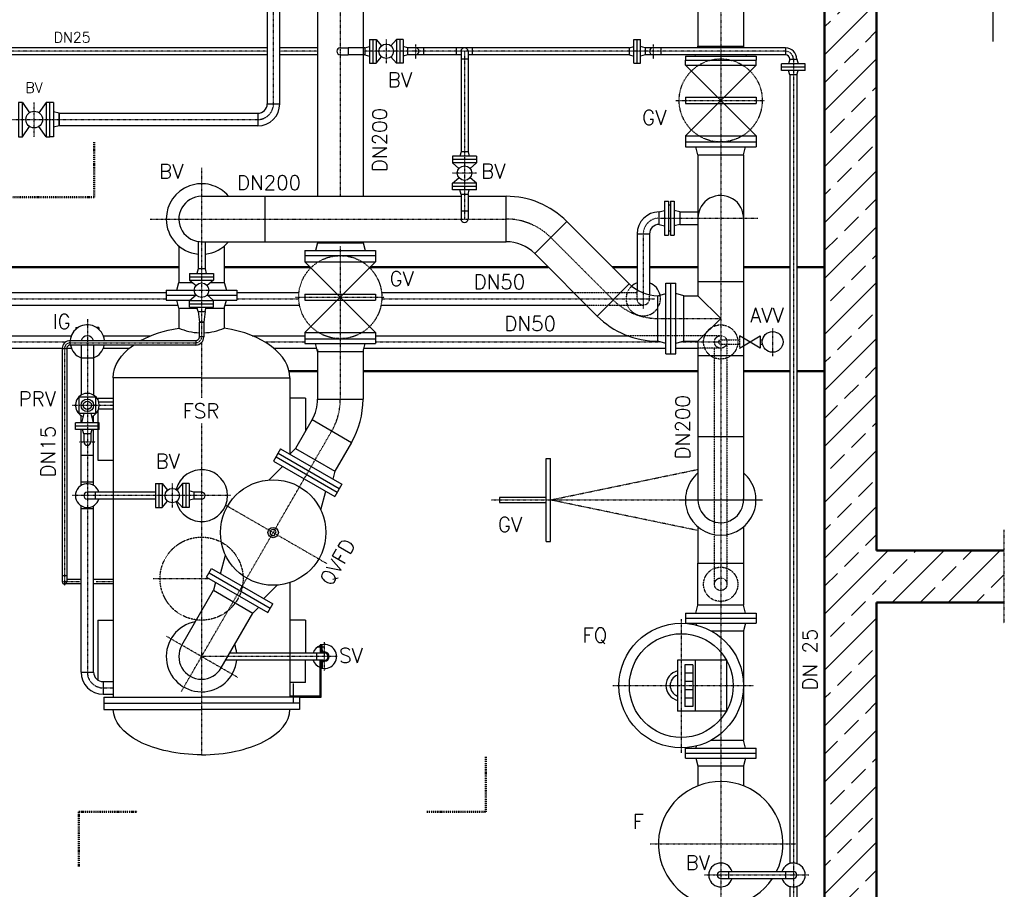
# Model space of a CAD drawing. Header units: millimetres. Extents: x -197187 to 231260338, y -45270 to 70505.
# Tile 39 of 85: x 9769 to 14510, y 7421 to 11609. Entities that reach past the tile are written whole.
import ezdxf
from ezdxf.enums import TextEntityAlignment as Align

# ---------------------------------------------------------------- set-up
doc = ezdxf.new("R2010")
doc.units = ezdxf.units.MM
doc.header["$LTSCALE"] = 0.5
doc.linetypes.add('DASHDOT', pattern=[1, 0.5, -0.25, 0, -0.25])
doc.linetypes.add('HIDDEN', pattern=[0.375, 0.25, -0.125])
for name, color, linetype in [('15', 7, 'Continuous'), ('17', 7, 'Continuous'), ('21', 7, 'Continuous'), ('41', 7, 'Continuous'), ('42', 7, 'Continuous'), ('BEMAßUNG', 7, 'Continuous'), ('P-MU025ENTL', 7, 'Continuous'), ('P-MU025ENTLÜ', 7, 'Continuous'), ('P-MU050ENTL', 7, 'Continuous'), ('P-MU150AUSL', 7, 'Continuous'), ('P-MU150EINL', 7, 'Continuous'), ('P-MU200EINL', 7, 'Continuous'), ('P-MU300AUSL', 7, 'Continuous')]:
    doc.layers.add(name, color=color, linetype=linetype)
doc.styles.add('ROMANS', font='ROMANS', dxfattribs={"height": 0.2})

# ---------------------------------------------------------------- blocks, each defined once
blk = doc.blocks.new('SPFEIL')
at = {"layer": '17', "color": 7, "linetype": 'Continuous'}
blk.add_line((-20, 0), (-10, 0), dxfattribs=at)
blk.add_solid([(-10, -2.6795), (0, 0), (-10, 2.6795)], dxfattribs=at)

msp = doc.modelspace()

# ---------------------------------------------------------------- hatches: boundary and pattern name
h = msp.add_hatch()
h.set_pattern_fill('ANSI33', color=256, scale=30)
h.set_pattern_definition([(45, (9429.24, 8302.02), (-134.704, 134.704), []), (45, (9563.95, 8302.02), (-134.704, 134.704), [95.25, -47.625])])
h.paths.add_polyline_path([(3894.39, 14402.018), (4814.39, 14402.018), (4814.39, 14397.018), (4869.39, 14397.018), (4874.39, 14392.018), (4874.39, 14352.018), (4879.39, 14352.018), (4879.39, 14377.018), (4934.39, 14377.018), (4939.39, 14372.018), (4939.39, 14332.018), (4944.39, 14332.018), (4944.39, 14152.018), (4144.39, 14152.018), (4144.39, 3902.018), (12044.39, 3902.018), (12044.39, 2272.018), (12039.39, 2272.018), (12039.39, 2232.018), (12034.39, 2227.018), (11979.39, 2227.018), (11979.39, 2252.018), (11974.39, 2252.018), (11974.39, 2212.018), (11969.39, 2207.018), (11914.39, 2207.018), (11914.39, 2202.018), (11794.39, 2202.018), (11794.39, 3652.018), (3894.39, 3652.018)])
h.paths.add_polyline_path([(14507.43, 14152.018), (14507.43, 14402.018), (5959.39, 14402.018), (5959.39, 14397.018), (5904.39, 14397.018), (5899.39, 14392.018), (5899.39, 14352.018), (5894.39, 14352.018), (5894.39, 14377.018), (5839.39, 14377.018), (5834.39, 14372.018), (5834.39, 14332.018), (5829.39, 14332.018), (5829.39, 14152.018), (13644.39, 14152.018), (13644.39, 2272.018), (13649.39, 2272.018), (13649.39, 2232.018), (13654.39, 2227.018), (13709.39, 2227.018), (13709.39, 2252.018), (13714.39, 2252.018), (13714.39, 2212.018), (13719.39, 2207.018), (13774.39, 2207.018), (13774.39, 2202.018), (14507.43, 2202.018), (14507.43, 2452.018), (13894.39, 2452.018), (13894.39, 8802.018), (14507.43, 8802.018), (14507.43, 9052.018), (13894.39, 9052.018), (13894.39, 14152.018)])

# ---------------------------------------------------------------- linework, layer by layer
at = {"layer": '15', "linetype": 'Continuous', "ltscale": 10}
msp.add_arc((13144.39, 7490.018), 16.85, 90, 270, dxfattribs=at)
at = {"layer": '17', "linetype": 'DASHDOT', "lineweight": 50, "ltscale": 20}
for p, q in [((10127.39, 11019.231), (10127.39, 10754.709)), ((9566.39, 10754.709), (10127.39, 10754.709)), ((12012.988, 8059.396), (12012.988, 7794.874)), ((10052.628, 7794.874), (10336.347, 7794.874)), ((10052.628, 7794.874), (10052.628, 7530.352)), ((11729.269, 7794.874), (12012.988, 7794.874))]:
    msp.add_line(p, q, dxfattribs=at)
at = {"layer": '21', "linetype": 'Continuous', "lineweight": 50, "ltscale": 10}
for p, q in [((13644.39, 14152.018), (13644.39, 2272.018)), ((13894.39, 14152.018), (13894.39, 9052.018)), ((14507.43, 9052.018), (13894.39, 9052.018)), ((13894.39, 8802.018), (13894.39, 2452.018)), ((14507.43, 8802.018), (13894.39, 8802.018))]:
    msp.add_line(p, q, dxfattribs=at)
at = {"layer": '21', "linetype": 'Continuous', "ltscale": 10}
for p, q in [((13034.741, 10348.018), (13034.741, 10279.568)), ((12966.291, 10060.468), (13034.741, 10060.468)), ((11202.84, 10010.753), (11421.94, 10010.753)), ((12880.291, 10000.018), (12928.291, 10000.018)), ((13034.741, 9992.018), (13253.841, 9992.018)), ((12974.39, 8751.018), (12974.39, 8703.018)), ((12974.39, 8053.018), (12974.39, 8101.018))]:
    msp.add_line(p, q, dxfattribs=at)
at = {"layer": '21', "linetype": 'DASHDOT', "ltscale": 10}
for p, q in [((11096.228, 10272.753), (11524.216, 10272.753)), ((12842.291, 10170.018), (13144.291, 10170.018)), ((12951.961, 9296.018), (13345.86, 9296.018)), ((14507.43, 9152.018), (14507.43, 8702.018))]:
    msp.add_line(p, q, dxfattribs=at)
msp.add_arc((12842.291, 10475.018), 305, 225, 270, dxfattribs=at)
at = {"layer": '21', "linetype": 'Continuous', "ltscale": 10}
msp.add_arc((10644.39, 8542.018), 170, 5.688364, 19.878381, dxfattribs=at)
at = {"layer": '41', "linetype": 'Continuous', "ltscale": 10}
for p, q in [((10914.89, 11158.168), (10914.89, 11097.868)), ((10655.04, 10153.018), (10633.74, 10153.018)), ((10633.74, 10153.018), (10655.04, 10153.018)), ((9973.74, 10024.868), (9973.74, 8902.018)), ((9973.74, 10024.868), (9995.04, 10024.868)), ((9995.04, 10024.868), (9995.04, 8902.018)), ((10149.366, 9768.868), (10219.39, 9768.868)), ((9995.04, 8930.018), (9973.74, 8930.018)), ((10064.24, 8891.368), (9984.39, 8891.368)), ((10064.24, 8912.668), (9995.04, 8912.668)), ((10219.39, 8912.668), (10124.54, 8912.668)), ((10219.39, 8891.368), (10124.54, 8891.368)), ((11234.539, 8586.368), (11204.895, 8586.368)), ((11225.367, 8598.868), (11215.367, 8598.868)), ((11215.367, 8598.868), (11215.367, 8558.868)), ((11220.367, 8598.868), (11220.367, 8558.868)), ((11225.367, 8573.868), (11225.367, 8598.868)), ((11235.367, 8558.868), (10780.616, 8558.868)), ((11199.217, 8525.168), (11199.217, 8558.868)), ((11237.217, 8563.868), (11235.367, 8563.868)), ((11235.367, 8525.168), (10761.159, 8525.168)), ((11225.367, 8510.168), (11225.367, 8485.168)), ((11237.217, 8520.168), (11235.367, 8520.168)), ((11225.367, 8485.168), (11220.367, 8485.168)), ((11070.367, 8352.018), (11070.367, 8347.018))]:
    msp.add_line(p, q, dxfattribs=at)
at = {"layer": '41', "linetype": 'Continuous', "lineweight": 50, "ltscale": 10}
for p, q in [((10534.84, 10417.018), (8932.775, 10417.018)), ((11168.124, 10417.018), (10753.94, 10417.018)), ((12314.029, 10417.018), (11456.656, 10417.018)), ((12741.355, 10417.018), (12623.883, 10417.018)), ((13034.84, 10417.018), (12801.655, 10417.018)), ((13477.54, 10417.018), (13253.841, 10417.018)), ((13644.39, 10417.018), (13511.24, 10417.018)), ((11202.84, 9917.018), (11065.611, 9917.018)), ((13034.741, 9917.018), (11421.94, 9917.018)), ((13477.54, 9917.018), (13253.841, 9917.018)), ((13644.39, 9917.018), (13511.24, 9917.018))]:
    msp.add_line(p, q, dxfattribs=at)
at = {"layer": '41', "linetype": 'DASHDOT', "ltscale": 10}
for p, q in [((10586.89, 10306.018), (10701.89, 10306.018)), ((10012.39, 10052.868), (10616.39, 10052.868)), ((13114.24, 10057.018), (13144.39, 10057.018)), ((9984.39, 10024.868), (9984.39, 8882.838)), ((10056.691, 8902.018), (9973.74, 8902.018)), ((10219.39, 8902.018), (10136.857, 8902.018)), ((11237.217, 8474.042), (11237.217, 8611.229)), ((11297.402, 8542.018), (10644.39, 8542.018))]:
    msp.add_line(p, q, dxfattribs=at)
at = {"layer": '41', "linetype": 'Continuous', "ltscale": 10}
for centre, radius, start, end in [((10012.39, 10024.868), 38.65, 90, 180), ((10616.39, 10080.868), 38.65, 270, 0), ((10616.39, 10080.868), 17.35, 270, 0), ((10012.39, 10024.868), 17.35, 90, 180), ((9984.39, 8902.018), 10.65, 180, 0), ((11237.217, 8542.018), 57.5, 112.333683, 162.959747), ((11237.217, 8542.018), 57.5, 258.106864, 101.893136), ((11235.367, 8573.868), 15, 180, 270), ((11235.367, 8573.868), 10, 180, 270), ((11237.217, 8542.018), 21.85, 270, 90), ((11237.217, 8542.018), 16.85, 270, 90), ((11237.217, 8542.018), 57.5, 197.040253, 247.666317), ((11235.367, 8510.168), 15, 90, 180), ((11235.367, 8510.168), 10, 90, 180)]:
    msp.add_arc(centre, radius, start, end, dxfattribs=at)
at = {"layer": '41', "linetype": 'DASHDOT', "ltscale": 10}
for centre, start, end in [((10012.39, 10024.868), 90, 180), ((10616.39, 10080.868), 270, 0)]:
    msp.add_arc(centre, 28, start, end, dxfattribs=at)
at = {"layer": 'P-MU025ENTL', "linetype": 'Continuous', "ltscale": 10}
for p, q in [((10627.54, 10203.018), (10621.645, 10225.018)), ((10627.54, 10203.018), (10661.24, 10203.018)), ((10627.54, 10203.018), (10633.74, 10153.018)), ((10661.24, 10203.018), (10655.04, 10153.018)), ((10661.24, 10203.018), (10667.135, 10225.018))]:
    msp.add_line(p, q, dxfattribs=at)
at = {"layer": 'P-MU025ENTLÜ', "linetype": 'Continuous', "ltscale": 10}
for p, q in [((11430.599, 11473.6), (11452.599, 11479.494)), ((11452.599, 11514.25), (11452.599, 11399.25)), ((11452.599, 11514.25), (11484.599, 11514.25)), ((11468.599, 11514.25), (11468.599, 11399.25)), ((11484.599, 11514.25), (11484.599, 11399.25)), ((11484.599, 11514.25), (11510.897, 11483.389)), ((11582.599, 11514.25), (11556.3, 11483.389)), ((11614.599, 11514.25), (11582.599, 11514.25)), ((11582.599, 11514.25), (11582.599, 11399.25)), ((11598.599, 11514.25), (11598.599, 11399.25)), ((11614.599, 11514.25), (11614.599, 11399.25)), ((11636.599, 11473.6), (11614.599, 11479.494)), ((12704.39, 11473.6), (12726.39, 11479.494)), ((12726.39, 11399.25), (12726.39, 11514.25)), ((12726.39, 11514.25), (12758.39, 11514.25)), ((12742.39, 11399.25), (12742.39, 11514.25)), ((12758.39, 11399.25), (12758.39, 11514.25)), ((12780.39, 11473.6), (12758.39, 11479.494)), ((10960.74, 11473.6), (8907.218, 11473.6)), ((10960.74, 11439.9), (9173.24, 11439.9)), ((11202.84, 11473.6), (11021.04, 11473.6)), ((11202.84, 11439.9), (11021.04, 11439.9)), ((11430.599, 11473.6), (11350.494, 11473.6)), ((11350.494, 11473.6), (11350.494, 11439.9)), ((11430.599, 11439.9), (11350.494, 11439.9)), ((11430.599, 11473.6), (11430.599, 11439.9)), ((11430.599, 11439.9), (11452.599, 11434.005)), ((11484.599, 11399.25), (11510.897, 11430.11)), ((11582.599, 11399.25), (11556.3, 11430.11)), ((11636.599, 11439.9), (11614.599, 11434.005)), ((11636.599, 11473.6), (11636.599, 11439.9)), ((12704.39, 11473.6), (11636.599, 11473.6)), ((11893.771, 11439.9), (11636.599, 11439.9)), ((11712.599, 11473.6), (11712.599, 11439.9)), ((11872.621, 11439.9), (11872.621, 11473.6)), ((11893.771, 11456.75), (11893.771, 10973.018)), ((11927.471, 11456.75), (11927.471, 10973.019)), ((12704.39, 11439.9), (11927.471, 11439.9)), ((11948.621, 11439.9), (11948.621, 11473.6)), ((12704.39, 11439.9), (12704.39, 11473.6)), ((12704.39, 11439.9), (12726.39, 11434.005)), ((12780.39, 11439.9), (12758.39, 11434.005)), ((13456.39, 11473.6), (12780.39, 11473.6)), ((12780.39, 11473.6), (12780.39, 11439.9)), ((13456.39, 11439.9), (12780.39, 11439.9)), ((12856.39, 11473.6), (12856.39, 11439.9)), ((13456.39, 11473.6), (13456.39, 11439.9)), ((11452.599, 11399.25), (11484.599, 11399.25)), ((11614.599, 11399.25), (11582.599, 11399.25)), ((11927.471, 11418.75), (11893.771, 11418.75)), ((12726.39, 11399.25), (12758.39, 11399.25)), ((13551.89, 11396.75), (13436.89, 11396.75)), ((13436.89, 11364.75), (13436.89, 11396.75)), ((13551.89, 11380.75), (13436.89, 11380.75)), ((13477.54, 11418.75), (13471.645, 11396.75)), ((13477.54, 11418.75), (13511.24, 11418.75)), ((13511.24, 11418.75), (13517.135, 11396.75)), ((13551.89, 11364.75), (13551.89, 11396.75)), ((13551.89, 11364.75), (13436.89, 11364.75)), ((13477.54, 11342.75), (13471.645, 11364.75)), ((13477.54, 11342.75), (13477.54, 7544.994)), ((13511.24, 11342.75), (13477.54, 11342.75)), ((13511.24, 11342.75), (13517.135, 11364.75)), ((13511.24, 11342.75), (13511.24, 7544.994)), ((11893.771, 10973.018), (11887.876, 10951.019)), ((11927.471, 10973.019), (11893.771, 10973.018)), ((11927.471, 10973.019), (11933.366, 10951.018)), ((11968.121, 10951.019), (11853.121, 10951.018)), ((11853.121, 10951.018), (11853.121, 10919.018)), ((11968.121, 10935.019), (11853.121, 10935.018)), ((11968.121, 10919.018), (11853.121, 10919.018)), ((11853.121, 10919.018), (11883.981, 10892.72)), ((11968.121, 10919.018), (11937.26, 10892.72)), ((11968.121, 10951.019), (11968.121, 10919.018)), ((11853.121, 10821.019), (11883.981, 10847.317)), ((11968.121, 10821.019), (11853.121, 10821.019)), ((11853.121, 10789.018), (11853.121, 10821.019)), ((11968.121, 10821.019), (11937.26, 10847.317)), ((11968.121, 10789.019), (11968.121, 10821.019)), ((11968.121, 10805.019), (11853.121, 10805.019)), ((11968.121, 10789.019), (11853.121, 10789.018)), ((11893.771, 10767.019), (11887.876, 10789.019)), ((11927.471, 10767.019), (11893.771, 10767.019)), ((11893.771, 10767.019), (11893.771, 10649.019)), ((11927.471, 10767.019), (11933.366, 10789.018)), ((11927.471, 10767.019), (11927.471, 10649.019)), ((11927.471, 10687.019), (11893.771, 10687.019)), ((10422.39, 9374.518), (10422.39, 9259.518)), ((10422.39, 9374.518), (10454.39, 9374.518)), ((10438.39, 9374.518), (10438.39, 9259.518)), ((10454.39, 9374.518), (10454.39, 9259.518)), ((10454.39, 9374.518), (10480.689, 9343.658)), ((10552.39, 9374.518), (10526.091, 9343.658)), ((10584.39, 9374.518), (10552.39, 9374.518)), ((10552.39, 9374.518), (10552.39, 9259.518)), ((10568.39, 9374.518), (10568.39, 9259.518)), ((10584.39, 9374.518), (10584.39, 9259.518)), ((10132.39, 9333.868), (10094.39, 9333.868)), ((10132.39, 9300.168), (10094.39, 9300.168)), ((10422.39, 9333.868), (10132.39, 9333.868)), ((10132.39, 9333.868), (10132.39, 9300.168)), ((10422.39, 9300.168), (10132.39, 9300.168)), ((10606.39, 9333.868), (10584.39, 9339.763)), ((10606.39, 9300.168), (10584.39, 9294.274)), ((10606.39, 9333.868), (10606.39, 9300.168)), ((10644.39, 9333.868), (10606.39, 9333.868)), ((10644.39, 9300.168), (10606.39, 9300.168)), ((10422.39, 9259.518), (10454.39, 9259.518)), ((10454.39, 9259.518), (10480.689, 9290.379)), ((10552.39, 9259.518), (10526.091, 9290.379)), ((10584.39, 9259.518), (10552.39, 9259.518)), ((13144.39, 7506.868), (13494.39, 7506.868)), ((13182.39, 7506.868), (13182.39, 7473.168)), ((13456.39, 7506.868), (13456.39, 7473.168)), ((13144.39, 7473.168), (13494.39, 7473.168)), ((13477.54, 7435.043), (13477.54, 6495.018)), ((13511.24, 7435.043), (13511.24, 6495.018))]:
    msp.add_line(p, q, dxfattribs=at)
at = {"layer": 'P-MU025ENTLÜ', "linetype": 'DASHDOT', "ltscale": 10}
for p, q in [((11533.599, 11514.25), (11533.599, 11399.25)), ((11674.599, 11489.04), (11674.599, 11420.659)), ((12818.39, 11489.04), (12818.39, 11420.659)), ((10960.74, 11456.75), (8896.436, 11456.75)), ((11202.84, 11456.75), (11021.04, 11456.75)), ((13456.39, 11456.75), (11421.94, 11456.75)), ((11910.621, 11456.75), (11910.621, 10649.018)), ((13494.39, 11418.75), (13494.39, 6350.13)), ((11968.121, 10870.019), (11853.121, 10870.019)), ((10503.39, 9374.518), (10503.39, 9259.518)), ((10782.972, 9317.018), (10022.042, 9317.018)), ((13065.84, 7490.018), (13569.142, 7490.018))]:
    msp.add_line(p, q, dxfattribs=at)
at = {"layer": 'P-MU025ENTLÜ', "linetype": 'Continuous', "ltscale": 10}
for centre in [(11533.599, 11456.75), (11910.621, 10870.019), (10503.39, 9317.018)]:
    msp.add_circle(centre, 35, dxfattribs=at)
for centre, radius, start, end in [((11312.494, 11456.75), 16.85, 90, 270), ((11674.599, 11456.75), 16.85, 270, 90), ((11910.621, 11456.75), 16.85, 0, 180), ((12818.39, 11456.75), 16.85, 90, 270), ((13456.39, 11418.75), 54.85, 0, 90), ((13456.39, 11418.75), 21.15, 0, 90), ((11910.621, 10649.019), 16.85, 180, 0), ((10094.39, 9317.018), 57.5, 53.564817, 306.435183), ((10094.39, 9317.018), 57.5, 17.040253, 53.564817), ((10094.39, 9317.018), 16.85, 90, 270), ((10094.39, 9317.018), 57.5, 306.435183, 342.959747), ((10644.39, 9317.018), 16.85, 270, 90), ((13144.39, 7490.018), 57.5, 17.040253, 342.959747), ((13494.39, 7490.018), 57.5, 197.040253, 162.959747), ((13494.39, 7490.018), 16.85, 270, 90)]:
    msp.add_arc(centre, radius, start, end, dxfattribs=at)
at = {"layer": 'P-MU025ENTLÜ', "linetype": 'DASHDOT', "ltscale": 10}
msp.add_arc((13456.39, 11418.75), 38, 0, 90, dxfattribs=at)
at = {"layer": 'P-MU050ENTL', "linetype": 'Continuous', "ltscale": 10}
for p, q in [((9781.454, 11210.518), (9815.717, 11160.928)), ((9895.454, 11210.518), (9861.191, 11160.928)), ((9931.454, 11210.518), (9913.454, 11210.518)), ((9931.454, 11210.518), (9931.454, 11045.518)), ((10960.74, 11204.018), (11021.04, 11204.018)), ((10914.89, 11158.168), (10914.89, 11097.868)), ((9781.454, 11045.518), (9815.717, 11095.109)), ((9895.454, 11045.518), (9861.191, 11095.109)), ((9958.454, 11097.868), (9931.454, 11090.634)), ((9931.454, 11045.518), (9913.454, 11045.518)), ((12874.505, 10735.518), (12874.505, 10570.518)), ((12874.505, 10735.518), (12892.505, 10735.518)), ((12892.505, 10735.518), (12892.505, 10570.518)), ((12902.505, 10735.518), (12902.505, 10570.518)), ((12902.505, 10735.518), (12920.505, 10735.518)), ((12920.505, 10735.518), (12920.505, 10570.518)), ((12847.505, 10683.168), (12874.505, 10690.403)), ((12847.505, 10622.868), (12847.505, 10683.168)), ((12902.505, 10715.018), (12892.505, 10715.018)), ((12947.505, 10683.168), (12920.505, 10690.403)), ((12947.505, 10683.168), (12947.505, 10622.868)), ((12847.505, 10622.868), (12874.505, 10615.634)), ((12947.505, 10622.868), (12920.505, 10615.634)), ((12741.355, 10577.018), (12801.655, 10577.018)), ((12902.505, 10591.018), (12892.505, 10591.018)), ((12874.505, 10570.518), (12892.505, 10570.518)), ((12902.505, 10570.518), (12920.505, 10570.518)), ((8878.54, 10295.168), (10474.39, 10295.168)), ((10814.39, 10295.168), (11113.65, 10295.168)), ((11511.13, 10295.168), (12435.879, 10295.168)), ((8878.54, 10234.868), (10530.861, 10234.868)), ((10757.919, 10234.868), (11116.011, 10234.868)), ((11508.769, 10234.868), (12496.179, 10234.868)), ((10039.39, 10127.018), (10050.729, 10127.018)), ((10039.39, 10127.018), (10039.39, 10118.51)), ((10149.39, 10127.018), (10138.051, 10127.018)), ((10149.39, 10127.018), (10149.39, 10118.51)), ((10170.39, 8421.168), (10170.39, 8360.868)), ((10170.39, 8421.168), (10219.39, 8421.168)), ((10170.39, 8360.868), (10219.39, 8360.868))]:
    msp.add_line(p, q, dxfattribs=at)
at = {"layer": 'P-MU050ENTL', "linetype": 'DASHDOT', "ltscale": 10}
for p, q in [((9838.454, 11045.518), (9838.454, 11210.518)), ((12847.505, 10653.018), (13322.635, 10653.018)), ((12771.505, 10577.018), (12771.505, 10216.672)), ((8878.54, 10265.018), (10474.39, 10265.018)), ((10814.39, 10265.018), (11112.54, 10265.018)), ((11512.24, 10265.018), (12827.806, 10265.018)), ((10094.39, 10166.608), (10094.39, 8467.018)), ((13394.39, 10122.124), (13394.39, 9988.363)), ((9347.842, 10057.018), (9990.938, 10057.018)), ((10948.905, 10057.018), (11142.39, 10057.018)), ((11482.39, 10057.018), (12855.167, 10057.018)), ((12953.416, 10057.018), (13144.39, 10057.018)), ((10020.769, 9752.018), (10219.39, 9752.018)), ((10056.448, 9576.018), (10132.727, 9576.018)), ((10170.39, 8391.018), (10219.39, 8391.018))]:
    msp.add_line(p, q, dxfattribs=at)
at = {"layer": 'P-MU050ENTL', "ltscale": 10}
for p, q in [((12947.505, 10683.168), (13034.84, 10683.168)), ((12947.505, 10622.868), (13034.84, 10622.868)), ((12741.355, 10577.018), (12741.355, 10307.649)), ((12801.655, 10577.018), (12801.655, 10283.84))]:
    msp.add_line(p, q, dxfattribs=at)
at = {"layer": 'P-MU050ENTL', "linetype": 'HIDDEN', "ltscale": 10}
for p, q in [((12435.879, 10295.168), (12741.355, 10295.168)), ((12741.355, 10265.018), (12741.355, 10307.649)), ((12801.655, 10265.018), (12801.655, 10283.84)), ((12496.179, 10234.868), (12772.711, 10234.893)), ((13144.39, 10087.168), (12695.922, 10087.168)), ((13144.39, 10067.668), (13234.39, 10067.668)), ((13174.54, 10057.018), (13174.54, 8890.018)), ((13234.39, 10087.018), (13234.39, 10027.018)), ((13144.39, 10026.868), (13034.741, 10026.868)), ((13114.24, 8890.018), (13114.24, 10026.868)), ((13144.39, 10046.368), (13234.39, 10046.368))]:
    msp.add_line(p, q, dxfattribs=at)
at = {"layer": 'P-MU050ENTL'}
for p, q in [((9321.183, 10087.168), (10017.597, 10087.168)), ((10171.183, 10087.168), (10400.621, 10087.168)), ((10888.159, 10087.168), (11142.39, 10087.168)), ((11482.39, 10087.168), (12695.922, 10087.168)), ((13253.94, 10075.289), (13234.39, 10087.018)), ((13253.94, 10038.748), (13334.39, 10087.018)), ((13334.39, 10027.018), (13253.94, 10075.288)), ((13334.39, 10087.018), (13334.39, 10027.018)), ((13334.39, 10067.668), (13345.537, 10067.668)), ((9365.04, 10026.868), (9973.624, 10026.868)), ((9994.988, 10026.868), (10017.597, 10026.868)), ((10064.24, 10042.218), (10064.24, 9800.98)), ((10124.54, 10042.218), (10124.54, 9800.98)), ((10171.183, 10026.868), (10296.976, 10026.868)), ((10991.804, 10026.868), (11198.522, 10026.868)), ((11426.258, 10026.868), (12880.291, 10026.868)), ((12928.291, 10026.868), (13034.741, 10026.868)), ((13234.39, 10027.018), (13253.94, 10038.748)), ((13334.39, 10046.368), (13345.537, 10046.368)), ((10064.24, 9981.018), (10124.54, 9981.018)), ((10064.24, 9668.018), (10064.24, 9703.057)), ((10077.54, 9712.018), (10065.75, 9668.018)), ((10111.24, 9712.018), (10123.03, 9668.018)), ((10124.54, 9668.018), (10124.54, 9703.057)), ((10036.89, 9636.018), (10036.89, 9668.018)), ((10128.54, 9668.018), (10036.89, 9668.018)), ((10128.54, 9652.018), (10036.89, 9652.018)), ((10128.54, 9636.018), (10036.89, 9636.018)), ((10064.24, 9365.98), (10064.24, 9636.018)), ((10077.54, 9614.018), (10071.645, 9636.018)), ((10111.24, 9614.018), (10117.135, 9636.018)), ((10124.54, 9365.98), (10124.54, 9636.018)), ((10151.89, 9668.018), (10128.54, 9668.018)), ((10151.89, 9652.018), (10128.54, 9652.018)), ((10151.89, 9636.018), (10128.54, 9636.018)), ((10151.89, 9636.018), (10151.89, 9668.018)), ((10111.24, 9614.018), (10077.54, 9614.018)), ((10077.54, 9614.018), (10077.54, 9576.018)), ((10111.24, 9614.018), (10111.24, 9576.018)), ((10064.24, 9512.018), (10124.54, 9512.018)), ((10124.54, 9381.018), (10064.24, 9381.018)), ((10064.24, 8467.018), (10064.24, 9268.057)), ((10124.54, 9253.018), (10064.24, 9253.018)), ((10124.54, 8467.018), (10124.54, 9268.057)), ((10064.24, 8467.018), (10124.54, 8467.018))]:
    msp.add_line(p, q, dxfattribs=at)
at = {"layer": 'P-MU050ENTL', "linetype": 'Continuous', "ltscale": 10}
for points in [[(9781.454, 11210.518), (9763.454, 11210.518), (9763.454, 11045.518), (9781.454, 11045.518)], [(9913.454, 11210.518), (9895.454, 11210.518), (9895.454, 11045.518), (9913.454, 11045.518)]]:
    msp.add_lwpolyline(points, close=True, dxfattribs=at)
at = {"layer": 'P-MU050ENTL'}
for points in [[(10128.54, 9712.018), (10054.39, 9712.018), (10054.39, 9792.018), (10128.54, 9792.018)], [(10128.54, 9792.018), (10134.39, 9792.018), (10134.39, 9712.018), (10128.54, 9712.018)]]:
    msp.add_lwpolyline(points, dxfattribs=at)
at = {"layer": 'P-MU050ENTL', "linetype": 'Continuous', "ltscale": 10}
msp.add_circle((9838.454, 11128.018), 40, dxfattribs=at)
at = {"layer": 'P-MU050ENTL', "linetype": 'HIDDEN', "ltscale": 10}
for centre, radius in [((13144.39, 10057.018), 82.5), ((13144.39, 10057.018), 30.15), ((13144.39, 8890.018), 82.5), ((13144.39, 8890.018), 30.15)]:
    msp.add_circle(centre, radius, dxfattribs=at)
at = {"layer": 'P-MU050ENTL'}
for centre, radius in [((13394.39, 10057.018), 50), ((10094.39, 9752.018), 30), ((10094.39, 9752.018), 20)]:
    msp.add_circle(centre, radius, dxfattribs=at)
at = {"layer": 'P-MU050ENTL', "linetype": 'Continuous', "ltscale": 10}
for centre, radius, start, end in [((10914.89, 11204.018), 106.15, 270, 0), ((10914.89, 11204.018), 45.85, 270, 0), ((12847.505, 10577.018), 106.15, 90, 180), ((12847.505, 10577.018), 45.85, 90, 180), ((12771.505, 10265.018), 82.582, 111.413225, 132.399343), ((12771.505, 10265.018), 82.582, 12.038482, 68.586775), ((10170.39, 8467.018), 106.15, 180, 270), ((10170.39, 8467.018), 45.85, 180, 270)]:
    msp.add_arc(centre, radius, start, end, dxfattribs=at)
at = {"layer": 'P-MU050ENTL', "linetype": 'DASHDOT', "ltscale": 10}
for centre, start, end in [((10914.89, 11204.018), 270, 0), ((12847.505, 10577.018), 90, 180), ((10170.39, 8467.018), 180, 270)]:
    msp.add_arc(centre, 76, start, end, dxfattribs=at)
at = {"layer": 'P-MU050ENTL', "linetype": 'HIDDEN', "ltscale": 10}
for centre, radius, start, end in [((12771.505, 10265.018), 82.582, 132.399343, 12.038482), ((12771.505, 10265.018), 30.15, 180, 0), ((13144.39, 10057.018), 10.65, 90, 270)]:
    msp.add_arc(centre, radius, start, end, dxfattribs=at)
at = {"layer": 'P-MU050ENTL'}
for centre, radius, start, end in [((10094.39, 10057.018), 82.5, 65.547458, 175.481638), ((10094.39, 10057.018), 82.5, 4.518896, 65.547458), ((10094.39, 10057.018), 30.15, 12.450069, 167.549931), ((10094.39, 10057.018), 82.5, 190.33446, 248.564441), ((10094.39, 10057.018), 82.5, 291.435559, 349.66554), ((10094.39, 9752.018), 57.5, 53.564817, 249.08745), ((10094.39, 9752.018), 57.5, 306.435183, 53.564817), ((10094.39, 9752.018), 57.5, 290.91255, 306.435183), ((10094.39, 9576.018), 16.85, 180, 0)]:
    msp.add_arc(centre, radius, start, end, dxfattribs=at)
at = {"layer": 'P-MU150AUSL', "linetype": 'Continuous', "ltscale": 10}
for p, q in [((10627.54, 10540.772), (10627.54, 10409.018)), ((10661.24, 10539.567), (10661.24, 10409.018)), ((10586.89, 10387.018), (10701.89, 10387.018)), ((10586.89, 10387.018), (10586.89, 10355.018)), ((10627.54, 10409.018), (10621.645, 10387.018)), ((10661.24, 10409.018), (10627.54, 10409.018)), ((10661.24, 10409.018), (10667.135, 10387.018)), ((10701.89, 10387.018), (10701.89, 10355.018)), ((10586.89, 10371.018), (10701.89, 10371.018)), ((10586.89, 10355.018), (10617.751, 10328.72)), ((10586.89, 10355.018), (10701.89, 10355.018)), ((10701.89, 10355.018), (10671.029, 10328.72)), ((10586.89, 10257.018), (10617.751, 10283.317)), ((10586.89, 10257.018), (10701.89, 10257.018)), ((10586.89, 10225.018), (10586.89, 10257.018)), ((10701.89, 10257.018), (10671.029, 10283.317)), ((10701.89, 10225.018), (10701.89, 10257.018)), ((10586.89, 10241.018), (10701.89, 10241.018)), ((10586.89, 10225.018), (10701.89, 10225.018)), ((10149.366, 9735.168), (10219.39, 9735.168)), ((10993.822, 9124.892), (11003.822, 9142.213))]:
    msp.add_line(p, q, dxfattribs=at)
for centre, radius in [((10644.39, 10306.018), 35), ((10989.14, 9139.143), 25)]:
    msp.add_circle(centre, radius, dxfattribs=at)
msp.add_arc((10989.14, 9139.143), 15, 11.810544, 288.189456, dxfattribs=at)
at = {"layer": 'P-MU200EINL', "linetype": 'DASHDOT', "ltscale": 10}
for p, q in [((11312.494, 12670.498), (11312.494, 11456.75)), ((13144.39, 12147.018), (13144.39, 6107.018)), ((11312.494, 11455.196), (11312.494, 10758.568)), ((12928.228, 11220.018), (13356.216, 11220.018)), ((10644.39, 10896.164), (10644.39, 10080.868)), ((10397.245, 10649.018), (12110.621, 10649.018)), ((12626.624, 10259.351), (12326.288, 10559.686)), ((11312.39, 10518.936), (11312.39, 9780.753)), ((10644.39, 10054.226), (10644.39, 9787.998)), ((10546.832, 8373.043), (11271.528, 9628.253)), ((10644.39, 9664.711), (10644.39, 8069.018)), ((12324.54, 9296.018), (13034.741, 9443.255)), ((12040.132, 9296.018), (13345.86, 9296.018)), ((13034.84, 9148.761), (12324.54, 9296.018)), ((10760.044, 9271.412), (11249.05, 8989.084)), ((10411.916, 8917.018), (10680.523, 8917.018)), ((12954.39, 8721.665), (12954.39, 8078.005)), ((10818.003, 8441.783), (10475.838, 8639.332)), ((12625.417, 8402.018), (13302.999, 8402.018)), ((12805.326, 7640.018), (13506.273, 7640.018))]:
    msp.add_line(p, q, dxfattribs=at)
at = {"layer": 'P-MU200EINL', "linetype": 'Continuous', "ltscale": 10}
for p, q in [((11202.84, 12452.018), (11202.84, 10758.568)), ((11421.94, 12452.018), (11421.94, 10758.568)), ((13034.84, 12023.018), (13034.84, 11482.018)), ((13253.94, 12023.018), (13253.94, 11482.018)), ((13032.584, 11473.6), (13034.84, 11482.018)), ((13034.84, 11482.018), (13253.94, 11482.018)), ((13253.94, 11482.018), (13256.196, 11473.6)), ((12974.39, 11433.9), (13314.39, 11433.9)), ((12974.39, 11433.9), (12974.39, 11414.018)), ((13021.947, 11433.9), (13023.554, 11439.9)), ((13265.226, 11439.9), (13266.833, 11433.9)), ((13314.39, 11433.9), (13314.39, 11414.018)), ((12974.39, 11414.018), (13314.39, 11414.018)), ((12974.39, 11414.018), (13314.39, 11414.018)), ((12974.39, 11390.018), (12974.39, 11414.018)), ((12974.39, 11390.018), (13314.39, 11390.018)), ((13314.39, 11390.018), (12974.39, 11050.018)), ((12974.39, 11390.018), (13314.39, 11050.018)), ((13314.39, 11390.018), (13314.39, 11414.018)), ((12974.39, 11235.018), (13314.39, 11235.018)), ((12974.39, 11235.018), (12974.39, 11205.018)), ((12974.39, 11205.018), (13314.39, 11205.018)), ((13314.39, 11235.018), (13314.39, 11205.018)), ((9958.454, 11158.168), (9931.454, 11165.403)), ((9958.454, 11158.168), (9958.454, 11097.868)), ((12974.39, 11050.018), (13314.39, 11050.018)), ((12974.39, 11050.018), (12974.39, 10996.018)), ((13314.39, 11050.018), (13314.39, 10996.018)), ((12974.39, 11020.018), (13314.39, 11020.018)), ((12974.39, 10996.018), (13314.39, 10996.018)), ((13034.84, 10958.018), (13024.658, 10996.018)), ((13034.84, 10958.018), (13253.94, 10958.018)), ((13034.84, 10958.018), (13034.84, 10348.018)), ((13253.841, 10958.018), (13253.841, 9296.018)), ((13253.94, 10958.018), (13264.122, 10996.018)), ((11421.94, 10835.041), (11421.94, 10758.568)), ((10644.39, 10758.568), (10949.39, 10758.568)), ((10949.39, 10758.667), (10949.39, 10539.567)), ((10949.39, 10758.568), (11893.771, 10758.568)), ((11927.471, 10758.568), (12110.621, 10758.568)), ((12110.621, 10539.468), (12110.621, 10758.568)), ((12248.825, 10482.222), (12403.752, 10637.15)), ((12704.087, 10336.814), (12403.752, 10637.15)), ((10649.044, 10539.567), (10949.39, 10539.567)), ((10949.39, 10539.567), (12110.621, 10539.468)), ((11202.84, 10534.753), (11192.658, 10496.753)), ((11202.84, 10539.468), (11202.84, 10534.753)), ((11202.84, 10534.753), (11421.94, 10534.753)), ((11421.94, 10539.468), (11421.94, 10534.753)), ((11421.94, 10534.753), (11432.122, 10496.753)), ((10534.84, 10519.023), (10534.84, 10344.018)), ((10753.94, 10519.023), (10753.94, 10344.018)), ((11142.39, 10496.753), (11482.39, 10496.753)), ((11142.39, 10496.753), (11142.39, 10442.753)), ((11482.39, 10496.753), (11482.39, 10442.753)), ((12549.16, 10181.887), (12248.825, 10482.223)), ((11142.39, 10472.753), (11482.39, 10472.753)), ((11482.39, 10442.753), (11142.39, 10102.753)), ((11142.39, 10442.753), (11482.39, 10102.753)), ((11142.39, 10442.753), (11482.39, 10442.753)), ((10524.658, 10306.018), (10534.84, 10344.018)), ((10534.84, 10344.018), (10599.798, 10344.018)), ((10688.982, 10344.018), (10753.94, 10344.018)), ((10753.94, 10344.018), (10764.122, 10306.018)), ((12549.16, 10181.887), (12704.087, 10336.814)), ((12880.291, 10000.018), (12880.291, 10340.018)), ((12880.291, 10340.018), (12928.291, 10340.018)), ((12904.291, 10000.018), (12904.291, 10340.018)), ((12928.291, 10000.018), (12928.291, 10340.018)), ((13034.84, 10348.018), (13253.841, 10348.018)), ((10474.39, 10306.018), (10609.39, 10306.018)), ((10474.39, 10306.018), (10474.39, 10258.018)), ((10679.39, 10306.018), (10814.39, 10306.018)), ((10814.39, 10306.018), (10814.39, 10258.018)), ((12842.291, 10279.568), (12880.291, 10289.75)), ((12966.291, 10279.568), (12928.291, 10289.75)), ((10474.39, 10282.018), (10618.915, 10282.018)), ((10474.39, 10258.018), (10588.064, 10258.018)), ((10534.84, 10220.018), (10524.658, 10258.018)), ((10669.866, 10282.018), (10814.39, 10282.018)), ((10700.717, 10258.018), (10814.39, 10258.018)), ((10753.94, 10220.018), (10764.122, 10258.018)), ((11142.39, 10287.753), (11482.39, 10287.753)), ((11142.39, 10287.753), (11142.39, 10257.753)), ((11142.39, 10257.753), (11482.39, 10257.753)), ((11482.39, 10287.753), (11482.39, 10257.753)), ((12842.291, 10060.468), (12842.291, 10279.568)), ((12966.291, 10060.468), (12966.291, 10279.568)), ((12966.291, 10279.568), (13034.741, 10279.568)), ((13034.741, 10279.568), (13144.291, 10170.018)), ((10534.84, 10220.018), (10534.84, 10123.638)), ((10534.84, 10220.018), (10622.985, 10220.018)), ((10665.795, 10220.018), (10753.94, 10220.018)), ((10753.94, 10220.018), (10753.94, 10123.638)), ((13144.291, 10170.018), (13034.741, 10060.468)), ((11142.39, 10102.753), (11482.39, 10102.753)), ((11142.39, 10102.753), (11142.39, 10048.753)), ((11482.39, 10102.753), (11482.39, 10048.753)), ((11142.39, 10072.753), (11482.39, 10072.753)), ((12880.291, 10050.286), (12842.291, 10060.468)), ((12966.291, 10060.468), (12928.291, 10050.286)), ((13034.741, 10060.468), (13034.741, 9296.018)), ((11142.39, 10048.753), (11482.39, 10048.753)), ((11202.84, 10010.753), (11192.658, 10048.753)), ((11202.84, 10020.018), (11202.84, 9780.753)), ((11421.94, 10010.753), (11432.122, 10048.753)), ((11421.94, 10020.018), (11421.94, 9780.753)), ((10644.39, 9884.018), (10219.39, 9884.018)), ((10219.39, 9884.018), (10219.39, 8347.018)), ((10644.39, 9884.018), (11069.39, 9884.018)), ((11069.39, 9884.018), (11069.39, 9517.098)), ((10144.39, 9787.018), (10219.39, 9787.018)), ((10144.39, 9787.018), (10144.39, 9780.413)), ((11144.39, 9787.018), (11069.39, 9787.018)), ((11144.39, 9787.018), (11144.39, 9627.144)), ((11202.84, 9780.753), (11421.94, 9780.753)), ((10144.39, 9723.624), (10144.39, 9487.018)), ((11176.655, 9683.028), (11096.517, 9544.225)), ((11176.655, 9683.028), (11366.401, 9573.478)), ((13034.741, 9601.018), (13253.841, 9601.018)), ((11025.166, 9541.541), (10991.166, 9482.651)), ((11025.166, 9541.541), (11319.614, 9371.541)), ((11068.699, 9516.407), (11096.517, 9544.225)), ((11096.517, 9544.225), (11286.263, 9434.675)), ((11366.401, 9573.478), (11286.263, 9434.675)), ((10144.39, 9487.018), (10219.39, 9487.018)), ((11003.166, 9503.436), (11297.614, 9333.436)), ((11013.166, 9520.757), (11307.614, 9350.757)), ((11013.166, 9520.757), (11307.614, 9350.757)), ((12304.54, 9096.018), (12304.54, 9496.018)), ((12304.54, 9496.018), (12324.54, 9496.018)), ((12324.54, 9096.018), (12324.54, 9496.018)), ((11034.699, 9457.517), (10969.57, 9392.388)), ((10991.166, 9482.651), (11285.614, 9312.651)), ((11286.263, 9434.675), (11276.081, 9396.675)), ((11319.614, 9371.541), (11285.614, 9312.651)), ((11218.242, 9248.817), (11242.081, 9337.785)), ((12079.54, 9307.51), (12079.54, 9284.527)), ((12304.54, 9307.51), (12079.54, 9307.51)), ((12079.54, 9284.527), (12304.54, 9284.527)), ((13034.84, 9166.023), (13034.84, 8991.018)), ((13253.94, 9166.023), (13253.94, 8991.018)), ((12304.54, 9096.018), (12324.54, 9096.018)), ((10736.199, 8940.5), (10760.038, 9029.469)), ((10668.666, 8924.065), (10692.666, 8965.634)), ((10692.666, 8965.634), (10987.114, 8795.634)), ((10668.666, 8924.065), (10963.114, 8754.065)), ((10680.666, 8944.85), (10975.114, 8774.85)), ((10712.199, 8898.931), (10702.017, 8860.931)), ((11008.71, 8885.898), (10943.581, 8820.768)), ((11069.39, 8898.153), (11069.39, 8347.018)), ((10549.517, 8596.793), (10702.017, 8860.931)), ((10702.017, 8860.931), (10891.763, 8751.381)), ((10891.763, 8751.381), (10919.581, 8779.199)), ((10963.114, 8754.065), (10987.114, 8795.634)), ((13024.658, 8751.018), (13034.84, 8789.018)), ((13264.122, 8751.018), (13253.94, 8789.018)), ((10739.263, 8487.243), (10891.763, 8751.381)), ((12974.39, 8751.018), (13314.39, 8751.018)), ((12974.39, 8727.018), (13314.39, 8727.018)), ((13314.39, 8751.018), (13314.39, 8703.018)), ((10144.39, 8717.018), (10144.39, 8429.253)), ((10144.39, 8717.018), (10219.39, 8717.018)), ((11144.39, 8717.018), (11069.39, 8717.018)), ((11144.39, 8717.018), (11144.39, 8558.868)), ((12974.39, 8703.018), (13314.39, 8703.018)), ((13024.658, 8703.018), (13027.339, 8693.014)), ((13264.122, 8703.018), (13253.94, 8665.018)), ((13098.72, 8665.018), (13253.94, 8665.018)), ((13253.94, 8665.018), (13253.94, 8139.018)), ((11144.39, 8417.018), (11144.39, 8525.168)), ((11215.367, 8352.018), (11215.367, 8525.168)), ((11220.367, 8347.018), (11220.367, 8525.168)), ((13172.906, 8524.518), (12936.025, 8524.518)), ((12936.025, 8524.518), (12936.025, 8279.518)), ((13010.878, 8502.018), (12970.878, 8502.018)), ((12970.878, 8502.018), (12970.878, 8302.018)), ((13010.878, 8502.018), (13010.878, 8302.018)), ((13020.878, 8524.518), (13020.878, 8279.518)), ((13172.906, 8524.518), (13172.906, 8279.518)), ((13010.878, 8462.018), (12970.878, 8462.018)), ((11144.39, 8417.018), (11069.39, 8417.018)), ((11085.367, 8411.796), (11085.367, 8318.729)), ((13010.878, 8422.018), (12970.878, 8422.018)), ((10173.413, 8347.018), (10644.39, 8347.018)), ((10173.413, 8347.018), (10173.413, 8287.018)), ((11115.367, 8347.018), (10644.39, 8347.018)), ((11070.367, 8352.018), (11215.367, 8352.018)), ((11115.367, 8347.018), (11220.367, 8347.018)), ((11115.367, 8347.018), (11115.367, 8287.018)), ((13010.878, 8382.018), (12970.878, 8382.018)), ((10173.413, 8317.018), (10644.39, 8317.018)), ((11115.367, 8317.018), (10644.39, 8317.018)), ((13010.878, 8342.018), (12970.878, 8342.018)), ((13010.878, 8302.018), (12970.878, 8302.018)), ((10173.413, 8287.018), (10644.39, 8287.018)), ((11115.367, 8287.018), (10644.39, 8287.018)), ((13172.906, 8279.518), (12936.025, 8279.518)), ((13024.658, 8101.018), (13027.339, 8111.023)), ((13098.72, 8139.018), (13253.94, 8139.018)), ((13264.122, 8101.018), (13253.94, 8139.018)), ((12974.39, 8101.018), (13314.39, 8101.018)), ((12974.39, 8077.018), (13314.39, 8077.018)), ((13314.39, 8053.018), (13314.39, 8101.018)), ((12974.39, 8053.018), (13314.39, 8053.018)), ((13024.658, 8053.018), (13034.84, 8015.018)), ((13034.84, 8015.018), (13253.94, 8015.018)), ((13034.84, 8015.018), (13034.84, 7919.301)), ((13264.122, 8053.018), (13253.94, 8015.018)), ((13253.94, 8015.018), (13253.94, 7919.301))]:
    msp.add_line(p, q, dxfattribs=at)
at = {"layer": 'P-MU200EINL'}
for p, q in [((11312.494, 11473.6), (11350.494, 11473.6)), ((11312.494, 11439.9), (11350.494, 11439.9))]:
    msp.add_line(p, q, dxfattribs=at)
at = {"layer": 'P-MU200EINL', "linetype": 'Continuous', "ltscale": 10}
for points in [[(10960.74, 11204.018), (11021.04, 11204.018), (11021.04, 12376.018), (10960.74, 12376.018)], [(9958.454, 11158.168), (10914.89, 11158.168), (10914.89, 11097.868), (9958.454, 11097.868)], [(10633.74, 10153.018), (10655.04, 10153.018), (10655.04, 10080.868), (10633.74, 10080.868)], [(10012.39, 10063.518), (10616.39, 10063.518), (10616.39, 10042.218), (10012.39, 10042.218)], [(13034.84, 8991.018), (13253.94, 8991.018), (13253.94, 8789.018), (13034.84, 8789.018)]]:
    msp.add_lwpolyline(points, close=True, dxfattribs=at)
at = {"layer": 'P-MU200EINL', "linetype": 'DASHDOT', "ltscale": 10}
for centre in [(13144.39, 11220.018), (11312.39, 10272.753)]:
    msp.add_circle(centre, 200, dxfattribs=at)
at = {"layer": 'P-MU200EINL', "linetype": 'Continuous', "ltscale": 10}
for centre, radius in [((10989.14, 9139.143), 254), ((12954.39, 8402.018), 300), ((12954.39, 8402.018), 250)]:
    msp.add_circle(centre, radius, dxfattribs=at)
at = {"layer": 'P-MU200EINL', "linetype": 'HIDDEN', "ltscale": 10}
msp.add_circle((10644.39, 8917.018), 200, dxfattribs=at)
at = {"layer": 'P-MU200EINL', "linetype": 'Continuous', "ltscale": 10}
for centre, radius, start, end in [((10644.39, 10649.018), 170, 40.121586, 180), ((10644.39, 10649.018), 109.55, 90, 272.435025), ((12110.621, 10344.019), 414.55, 45, 90), ((13144.39, 10653.018), 109.55, 357.564975, 180), ((10644.39, 10649.018), 170, 180, 264.311637), ((10644.39, 10649.018), 170, 275.688363, 319.878414), ((12110.621, 10344.018), 195.45, 45, 90), ((12842.291, 10475.018), 195.45, 225, 270), ((12842.291, 10475.018), 414.55, 225, 270), ((10644.39, 10375.144), 274.329, 246.463239, 267.775108), ((10644.39, 10375.144), 274.329, 272.224892, 293.536761), ((11007.39, 9780.753), 195.45, 329.999983, 0), ((11007.39, 9780.753), 414.55, 329.999983, 0), ((10644.39, 9317.018), 125, 193.465419, 166.534581), ((13144.39, 9296.018), 170, 130.121586, 270), ((13144.39, 9296.018), 170, 270, 49.878414), ((13144.39, 9296.018), 109.55, 180, 2.435025), ((10644.39, 8542.018), 170, 100.12155, 354.311636), ((10644.39, 8542.018), 109.55, 149.999969, 329.999969), ((12954.39, 8402.018), 73.5, 104.469139, 255.530861), ((12954.39, 8402.018), 53.5, 110.075833, 249.924167), ((13144.39, 7640.018), 300, 333.651281, 326.208892)]:
    msp.add_arc(centre, radius, start, end, dxfattribs=at)
at = {"layer": 'P-MU200EINL', "linetype": 'DASHDOT', "ltscale": 10}
for centre, start, end in [((12110.621, 10344.018), 45.000025, 90), ((11007.39, 9780.753), 329.999983, 0)]:
    msp.add_arc(centre, 305, start, end, dxfattribs=at)
at = {"layer": 'P-MU200EINL', "linetype": 'Continuous', "ltscale": 10, "extrusion": (0, 0, -1)}
for centre, ratio, start_param, end_param in [((10644.39, 9884.018), 0.58352941, 0.80927967, 1.3100883), ((10644.39, 9884.018), 0.58352941, 0, 0.69177251), ((10644.39, 8287.018), 0.51294118, 4.71238898, 6.28318531)]:
    msp.add_ellipse(centre, major_axis=(-425, 0), ratio=ratio, start_param=start_param, end_param=end_param, dxfattribs=at)
at = {"layer": 'P-MU200EINL', "linetype": 'Continuous', "ltscale": 10}
for centre, ratio, start_param, end_param in [((10644.39, 9884.018), 0.58352941, 0, 1.3100883), ((10644.39, 8287.018), 0.51294118, 4.71238898, 6.28318531)]:
    msp.add_ellipse(centre, major_axis=(425, 0), ratio=ratio, start_param=start_param, end_param=end_param, dxfattribs=at)
at = {"layer": 'P-MU300AUSL', "linetype": 'DASHDOT', "ltscale": 10}
for p, q in [((10990.89, 11204.018), (10990.89, 12559.726)), ((8101.21, 11128.018), (10914.89, 11128.018))]:
    msp.add_line(p, q, dxfattribs=at)

# ---------------------------------------------------------------- block references
at = {"layer": '17', "linetype": 'Continuous', "lineweight": 50, "ltscale": 10, "xscale": 20, "yscale": 20, "rotation": 90}
msp.add_blockref('SPFEIL', (14456.493, 11904.648), dxfattribs=at)

# ---------------------------------------------------------------- texts
at = {"layer": '42', "linetype": 'Continuous', "ltscale": 10, "style": 'ROMANS'}
for s, p in [('GV', (11549.554, 10326.728)), ('SV', (11306.854, 8511.92))]:
    msp.add_text(s, height=70, dxfattribs=at).set_placement(p)
at = {"layer": 'BEMAßUNG', "linetype": 'Continuous', "ltscale": 10, "style": 'ROMANS'}
for s, p in [('DN200', (11537.171, 10874.739)), ('DN200', (12996.275, 9491.971)), ('DN15', (9940.156, 9404.522))]:
    msp.add_text(s, height=70, rotation=90, dxfattribs=at).set_placement(p)
msp.add_text('DN200', height=70, dxfattribs=at).set_placement((11123.501, 10789.153), align=Align.RIGHT)
for p in [(11954.005, 10311.719), (12102.279, 10110.362)]:
    msp.add_text('DN50', height=70, dxfattribs=at).set_placement(p)
msp.add_text('DN 25', height=70, rotation=90, dxfattribs=at).set_placement((13609.415, 8676.11), align=Align.RIGHT)
at = {"layer": 'P-MU025ENTLÜ', "linetype": 'Continuous', "ltscale": 10, "style": 'ROMANS'}
for s, height, p in [('DN25', 50, (9932.436, 11499.021)), ('BV', 70, (11540.934, 11284.586)), ('BV', 70, (11990.329, 10844.76)), ('BV', 70, (10422.624, 9448.102)), ('BV', 70, (12975.541, 7514.46))]:
    msp.add_text(s, height=height, dxfattribs=at).set_placement(p)
at = {"layer": 'P-MU050ENTL', "style": 'ROMANS'}
msp.add_text('AVV', height=70, dxfattribs=at).set_placement((13285.722, 10185.885), align=Align.MIDDLE_LEFT)
at = {"layer": 'P-MU050ENTL', "linetype": 'Continuous', "ltscale": 10, "style": 'ROMANS'}
for s, p in [('IG', (9926.904, 10120.281)), ('PRV', (9763.147, 9748.374))]:
    msp.add_text(s, height=70, dxfattribs=at).set_placement(p)
at = {"layer": 'P-MU150EINL', "linetype": 'Continuous', "ltscale": 10, "style": 'ROMANS'}
msp.add_text('BV', height=50, dxfattribs=at).set_placement((9795.952, 11256.624))
at = {"layer": 'P-MU200EINL', "linetype": 'Continuous', "ltscale": 10, "style": 'ROMANS'}
for s, p in [('GV', (12765.909, 11102.917)), ('BV', (10439.502, 10843.432)), ('FSR', (10552.883, 9690.023)), ('GV', (12070.95, 9142.968)), ('FQ', (12478.86, 8609.726)), ('F', (12720.134, 7712.374))]:
    msp.add_text(s, height=70, dxfattribs=at).set_placement(p)
msp.add_text('QVFD', height=70, rotation=60, dxfattribs=at).set_placement((11269.962, 8876.979))

doc.saveas('drawing.dxf')
